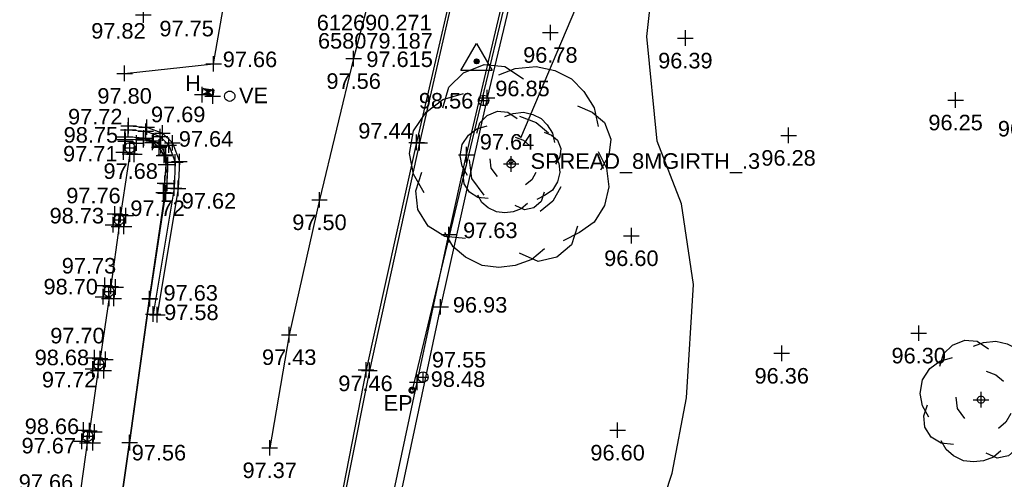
# Model space of a CAD drawing. Header units: metres. Extents: x 610185 to 614128, y 655663 to 660921.
# Tile 20 of 94: x 612668 to 612716, y 658059 to 658081. Entities that reach past the tile are written whole.
import ezdxf
from ezdxf.enums import TextEntityAlignment as Align

# ---------------------------------------------------------------- set-up
doc = ezdxf.new("R2010")
doc.units = ezdxf.units.M
doc.header["$MEASUREMENT"] = 0
doc.linetypes.add('DASHED', pattern=[19.05, 12.7, -6.35])
for name, color, linetype in [('3D_FENCE_ELEVATION', 7, 'Continuous'), ('3D_FENCE_LINE', 7, 'FENCELINE1'), ('3D_FENCE_SYMBOL', 7, 'Continuous'), ('3D_WALL_ELEVATION', 7, 'Continuous'), ('3D_WALL_LINE', 7, 'Continuous'), ('3D_WALL_SYMBOL', 7, 'Continuous'), ('CONTOUR_ELEVATION', 56, 'Continuous'), ('CONTOUR_MNR', 53, 'Continuous'), ('CONTOUR_SYMBOL', 56, 'Continuous'), ('CONTROL_SYMBOL', 1, 'Continuous'), ('CONTROL_XYZ', 1, 'Continuous'), ('DETAIL_DES', 250, 'Continuous'), ('ELECTRICITY_POLE_CODE', 20, 'Continuous'), ('ELECTRICITY_POLE_LINE', 20, 'Continuous'), ('ELECTRICITY_POLE_SYMBOL', 20, 'Continuous'), ('FOOTPATH_ELEVATION', 15, 'Continuous'), ('FOOTPATH_LINE', 15, 'Continuous'), ('FOOTPATH_SYMBOL', 15, 'Continuous'), ('HELP_POINT', 250, 'Continuous'), ('HYDRANT_CODE', 142, 'Continuous'), ('HYDRANT_SYMBOL', 142, 'Continuous'), ('INSPECTION_COVER_ELEVATION', 255, 'Continuous'), ('KERB_BOTTOM_ELEVATION', 7, 'Continuous'), ('KERB_BOTTOM_LINE', 7, 'Continuous'), ('KERB_BOTTOM_SYMBOL', 7, 'Continuous'), ('KERB_TOP_ELEVATION', 252, 'Continuous'), ('KERB_TOP_LINE', 252, 'Continuous'), ('KERB_TOP_SYMBOL', 252, 'Continuous'), ('TOP_OF_WALL_ELEVATION', 211, 'Continuous'), ('TREE_SYMBOL', 93, 'Continuous'), ('TREELINE_LINE', 93, 'DASHED'), ('TREELINE_SYMBOL', 93, 'Continuous'), ('VALVE_CODE', 142, 'Continuous'), ('VALVE_SYMBOL', 142, 'Continuous'), ('WALL_TOP_SYMBOL', 211, 'Continuous'), ('WHITE_LINE_DASHED_ELEVATION', 254, 'Continuous'), ('WHITE_LINE_DASHED_LINE', 254, 'DASHED'), ('WHITE_LINE_DASHED_SYMBOL', 254, 'Continuous'), ('WHITE_LINE_SOLID_ELEVATION', 254, 'Continuous'), ('WHITE_LINE_SOLID_LINE', 254, 'Continuous'), ('WHITE_LINE_SOLID_SYMBOL', 254, 'Continuous'), ('YELLOW_LINE_SOLID_ELEVATION', 41, 'Continuous'), ('YELLOW_LINE_SOLID_LINE', 41, 'Continuous'), ('YELLOW_LINE_SOLID_SYMBOL', 41, 'Continuous')]:
    doc.layers.add(name, color=color, linetype=linetype)
doc.styles.add('REGULAR', font='swissl.ttf')
doc.linetypes.add('FENCELINE1', pattern='A,6.35,-2.54,[133,ltypeshp.shx,S=2.54,R=0,X=-2.54,Y=0],-2.54,25.4', length=36.83)

# ---------------------------------------------------------------- blocks, each defined once
blk = doc.blocks.new('S061')
at = {"color": 0, "linetype": 'Continuous'}
for p, q in [((-0.5, 0), (0.5, 0)), ((0, -0.5), (0, 0.5))]:
    blk.add_line(p, q, dxfattribs=at)
blk = doc.blocks.new('019')
at = {"color": 0, "linetype": 'Continuous'}
for p, q in [((-0.23, 0.44), (-0.13, 0.48)), ((-0.13, 0.48), (-0.03, 0.47)), ((-0.3, 0.37), (-0.23, 0.44)), ((-0.06, 0.43), (0.02, 0.46)), ((-0.03, 0.47), (0.06, 0.41)), ((0.02, 0.46), (0.12, 0.47)), ((0.12, 0.47), (0.21, 0.45)), ((0.21, 0.45), (0.29, 0.41)), ((0.29, 0.41), (0.35, 0.35)), ((-0.33, 0.27), (-0.3, 0.37)), ((-0.33, 0.31), (-0.23, 0.34)), ((0.35, 0.35), (0.4, 0.27)), ((-0.41, 0.25), (-0.33, 0.31)), ((-0.47, 0.16), (-0.41, 0.25)), ((0.32, 0.28), (0.39, 0.25)), ((0.39, 0.25), (0.45, 0.2)), ((0.4, 0.27), (0.42, 0.18)), ((0.04, 0.23), (0.12, 0.2)), ((0.12, 0.2), (0.18, 0.15)), ((0.45, 0.2), (0.48, 0.12)), ((-0.49, 0.05), (-0.47, 0.16)), ((0.48, 0.12), (0.47, 0.04)), ((-0.47, -0.05), (-0.49, 0.05)), ((0.42, 0.06), (0.46, -0.02)), ((-0.19, -0.07), (-0.2, 0.02)), ((0.47, 0.04), (0.43, -0.03)), ((-0.46, -0.13), (-0.43, -0.04)), ((0.46, -0.02), (0.47, -0.11)), ((-0.42, -0.14), (-0.47, -0.05)), ((-0.13, -0.15), (-0.19, -0.07)), ((-0.45, -0.22), (-0.46, -0.13)), ((0.24, -0.11), (0.2, -0.18)), ((0.47, -0.11), (0.45, -0.2)), ((0.2, -0.18), (0.14, -0.23)), ((-0.4, -0.3), (-0.45, -0.22)), ((0.45, -0.2), (0.4, -0.28)), ((0.4, -0.28), (0.33, -0.33)), ((-0.32, -0.35), (-0.4, -0.3)), ((-0.28, -0.4), (-0.32, -0.33)), ((0.33, -0.33), (0.25, -0.37)), ((0.32, -0.3), (0.29, -0.39)), ((-0.22, -0.36), (-0.32, -0.35)), ((-0.22, -0.45), (-0.28, -0.4)), ((0.16, -0.41), (0.1, -0.46)), ((0.29, -0.39), (0.22, -0.45)), ((-0.14, -0.49), (-0.22, -0.45)), ((0.1, -0.46), (0.02, -0.49)), ((0.13, -0.47), (0.04, -0.43)), ((0.22, -0.45), (0.13, -0.47)), ((-0.06, -0.5), (-0.14, -0.49)), ((0.02, -0.49), (-0.06, -0.5))]:
    blk.add_line(p, q, dxfattribs=at)
blk = doc.blocks.new('S028')
at = {"color": 0, "linetype": 'Continuous'}
for p, q in [((-0.5, 0), (-0.48, 0.13)), ((-0.48, -0.13), (-0.5, 0)), ((-0.48, 0.13), (-0.43, 0.25)), ((-0.43, 0.25), (-0.35, 0.35)), ((-0.35, 0.35), (-0.25, 0.43)), ((-0.25, 0.43), (-0.13, 0.48)), ((-0.13, 0.48), (0, 0.5)), ((0, 0.5), (0.13, 0.48)), ((0.13, 0.48), (0.25, 0.43)), ((0.25, 0.43), (0.35, 0.35)), ((0.35, 0.35), (0.43, 0.25)), ((0.43, 0.25), (0.48, 0.13)), ((0.48, 0.13), (0.5, 0)), ((0.5, 0), (0.48, -0.13)), ((-0.43, -0.25), (-0.48, -0.13)), ((-0.35, -0.35), (-0.43, -0.25)), ((-0.25, -0.43), (-0.35, -0.35)), ((-0.13, -0.48), (-0.25, -0.43)), ((0, -0.5), (-0.13, -0.48)), ((0.13, -0.48), (0, -0.5)), ((0.25, -0.43), (0.13, -0.48)), ((0.35, -0.35), (0.25, -0.43)), ((0.43, -0.25), (0.35, -0.35)), ((0.48, -0.13), (0.43, -0.25))]:
    blk.add_line(p, q, dxfattribs=at)
blk = doc.blocks.new('042')
at = {"color": 0, "linetype": 'Continuous'}
for p, q in [((-0.5, 0), (-0.48, 0.13)), ((-0.48, -0.13), (-0.5, 0)), ((-0.5, 0), (0.5, 0)), ((-0.48, 0.13), (-0.43, 0.25)), ((-0.43, 0.25), (-0.35, 0.35)), ((-0.35, 0.35), (-0.25, 0.43)), ((-0.25, 0.43), (-0.13, 0.48)), ((-0.13, 0.48), (0, 0.5)), ((0, 0.5), (0.13, 0.48)), ((0, -0.5), (0, 0.5)), ((0.13, 0.48), (0.25, 0.43)), ((0.25, 0.43), (0.35, 0.35)), ((0.35, 0.35), (0.43, 0.25)), ((0.43, 0.25), (0.48, 0.13)), ((0.48, 0.13), (0.5, 0)), ((0.5, 0), (0.48, -0.13)), ((-0.43, -0.25), (-0.48, -0.13)), ((-0.35, -0.35), (-0.43, -0.25)), ((-0.25, -0.43), (-0.35, -0.35)), ((-0.13, -0.48), (-0.25, -0.43)), ((0, -0.5), (-0.13, -0.48)), ((0.13, -0.48), (0, -0.5)), ((0.25, -0.43), (0.13, -0.48)), ((0.35, -0.35), (0.25, -0.43)), ((0.43, -0.25), (0.35, -0.35)), ((0.48, -0.13), (0.43, -0.25))]:
    blk.add_line(p, q, dxfattribs=at)
blk = doc.blocks.new('068')
at = {"color": 0}
for p, q in [((-0.5, -0.5), (-0.5, 0.5)), ((-0.5, 0.5), (0.5, 0.5)), ((-0.5, -0.5), (0.5, 0.5)), ((0.5, -0.5), (-0.5, 0.5)), ((-0.45, -0.4), (-0.45, 0.4)), ((-0.45, 0.4), (-0.05, 0)), ((-0.05, 0), (-0.45, -0.4)), ((-0.4, -0.3), (-0.4, 0.3)), ((-0.4, 0.3), (-0.1, 0)), ((-0.1, 0), (-0.4, -0.3)), ((-0.35, -0.2), (-0.35, 0.2)), ((-0.35, 0.2), (-0.15, 0)), ((-0.15, 0), (-0.35, -0.2)), ((-0.3, -0.1), (-0.3, 0.1)), ((-0.3, 0.1), (-0.2, 0)), ((-0.2, 0), (-0.3, -0.1)), ((-0.26, -0.02), (-0.26, 0.02)), ((-0.26, 0.02), (-0.24, 0)), ((-0.24, 0), (-0.26, -0.02)), ((0.45, 0.4), (0.05, 0)), ((0.05, 0), (0.45, -0.4)), ((0.4, 0.3), (0.1, 0)), ((0.1, 0), (0.4, -0.3)), ((0.35, 0.2), (0.15, 0)), ((0.15, 0), (0.35, -0.2)), ((0.3, 0.1), (0.2, 0)), ((0.2, 0), (0.3, -0.1)), ((0.26, 0.02), (0.24, 0)), ((0.24, 0), (0.26, -0.02)), ((0.26, -0.02), (0.26, 0.02)), ((0.3, -0.1), (0.3, 0.1)), ((0.35, -0.2), (0.35, 0.2)), ((0.4, -0.3), (0.4, 0.3)), ((0.45, -0.4), (0.45, 0.4)), ((0.5, 0.5), (0.5, -0.5)), ((0.5, -0.5), (-0.5, -0.5))]:
    blk.add_line(p, q, dxfattribs=at)
blk = doc.blocks.new('044')
at = {"color": 0, "linetype": 'Continuous'}
for p, q in [((-0.5, 0), (-0.48, 0.13)), ((-0.48, -0.13), (-0.5, 0)), ((-0.48, 0.13), (-0.43, 0.25)), ((-0.43, 0.25), (-0.35, 0.35)), ((-0.4, 0.03), (-0.37, 0.16)), ((-0.39, -0.1), (-0.4, 0.03)), ((-0.37, 0.16), (-0.29, 0.27)), ((-0.35, 0.35), (-0.25, 0.43)), ((-0.3, 0), (-0.28, 0.11)), ((-0.28, -0.11), (-0.3, 0)), ((-0.29, 0.27), (-0.19, 0.35)), ((-0.28, 0.11), (-0.21, 0.21)), ((-0.25, 0.43), (-0.13, 0.48)), ((-0.21, 0.21), (-0.11, 0.28)), ((-0.19, 0.35), (-0.07, 0.39)), ((-0.13, 0.48), (0, 0.5)), ((-0.11, 0.28), (0, 0.3)), ((-0.07, 0.39), (0.07, 0.39)), ((0, 0.5), (0.13, 0.48)), ((0, 0.3), (0.11, 0.28)), ((0.07, 0.39), (0.19, 0.35)), ((0.11, 0.28), (0.21, 0.21)), ((0.13, 0.48), (0.25, 0.43)), ((0.19, 0.35), (0.29, 0.27)), ((0.21, 0.21), (0.28, 0.11)), ((0.25, 0.43), (0.35, 0.35)), ((0.28, 0.11), (0.3, 0)), ((0.3, 0), (0.28, -0.11)), ((0.29, 0.27), (0.37, 0.16)), ((0.35, 0.35), (0.43, 0.25)), ((0.37, 0.16), (0.4, 0.03)), ((0.4, 0.03), (0.39, -0.1)), ((0.43, 0.25), (0.48, 0.13)), ((0.48, 0.13), (0.5, 0)), ((0.5, 0), (0.48, -0.13)), ((-0.43, -0.25), (-0.48, -0.13)), ((-0.35, -0.35), (-0.43, -0.25)), ((-0.33, -0.22), (-0.39, -0.1)), ((-0.25, -0.43), (-0.35, -0.35)), ((-0.25, -0.32), (-0.33, -0.22)), ((-0.21, -0.21), (-0.28, -0.11)), ((-0.13, -0.38), (-0.25, -0.32)), ((-0.13, -0.48), (-0.25, -0.43)), ((-0.11, -0.28), (-0.21, -0.21)), ((0, -0.4), (-0.13, -0.38)), ((0, -0.5), (-0.13, -0.48)), ((0, -0.3), (-0.11, -0.28)), ((0.11, -0.28), (0, -0.3)), ((0.13, -0.38), (0, -0.4)), ((0.13, -0.48), (0, -0.5)), ((0.21, -0.21), (0.11, -0.28)), ((0.25, -0.32), (0.13, -0.38)), ((0.25, -0.43), (0.13, -0.48)), ((0.28, -0.11), (0.21, -0.21)), ((0.33, -0.22), (0.25, -0.32)), ((0.35, -0.35), (0.25, -0.43)), ((0.39, -0.1), (0.33, -0.22)), ((0.43, -0.25), (0.35, -0.35)), ((0.48, -0.13), (0.43, -0.25))]:
    blk.add_line(p, q, dxfattribs=at)
blk = doc.blocks.new('036')
at = {"color": 0, "linetype": 'Continuous'}
for p, q in [((-0.5, -0.29), (0, 0.58)), ((0, 0.58), (0.5, -0.29)), ((-0.08, 0), (0.06, 0.06)), ((-0.08, 0), (-0.07, 0.03)), ((-0.07, -0.03), (-0.08, 0)), ((0.08, 0), (-0.08, 0)), ((0.06, -0.06), (-0.08, 0)), ((-0.07, 0.03), (-0.06, 0.06)), ((0, 0.08), (-0.06, -0.06)), ((-0.06, 0.06), (-0.03, 0.07)), ((0, -0.08), (-0.06, 0.06)), ((-0.06, 0.06), (0.06, 0.06)), ((-0.06, -0.06), (-0.06, 0.06)), ((-0.06, 0.06), (0.08, 0)), ((0.08, 0), (-0.06, -0.06)), ((-0.03, 0.07), (0, 0.08)), ((0, 0.08), (0.03, 0.07)), ((0, -0.08), (0, 0.08)), ((0.06, -0.06), (0, 0.08)), ((0.06, 0.06), (0, -0.08)), ((0.03, 0.07), (0.06, 0.06)), ((0.06, 0.06), (0.07, 0.03)), ((0.06, 0.06), (0.06, -0.06)), ((0.07, 0.03), (0.08, 0)), ((0.08, 0), (0.07, -0.03)), ((0.5, -0.29), (-0.5, -0.29)), ((-0.06, -0.06), (-0.07, -0.03)), ((-0.03, -0.07), (-0.06, -0.06)), ((-0.06, -0.06), (0.06, -0.06)), ((0, -0.08), (-0.03, -0.07)), ((0.03, -0.07), (0, -0.08)), ((0.06, -0.06), (0.03, -0.07)), ((0.07, -0.03), (0.06, -0.06))]:
    blk.add_line(p, q, dxfattribs=at)

msp = doc.modelspace()

# ---------------------------------------------------------------- linework, layer by layer
at = {"layer": '3D_FENCE_LINE'}
for p, q in [((612673.566, 658074.752, 97.815), (612673.107, 658071.791, 97.786)), ((612673.042, 658071.268, 97.772), (612672.645, 658068.343, 97.738)), ((612672.354, 658068.387, 97.73), (612672.878, 658068.308, 97.73)), ((612672.572, 658067.795, 97.737), (612672.13, 658064.857, 97.711)), ((612672.271, 658067.841, 97.726), (612672.795, 658067.761, 97.726))]:
    msp.add_line(p, q, dxfattribs=at)
for points in [[(612672.041, 658064.316, 97.72), (612671.621, 658061.377, 97.679), (612671.619, 658061.363, 97.679)], [(612671.521, 658060.83, 97.675), (612671.514, 658060.792, 97.675), (612671.112, 658057.912, 97.677), (612671.107, 658057.882, 97.678)]]:
    msp.add_polyline3d(points, dxfattribs=at)
at = {"layer": '3D_WALL_LINE'}
for p, q in [((612673.363, 658075.348, 97.762), (612673.259, 658074.811, 97.791)), ((612673.883, 658075.247, 97.762), (612673.363, 658075.348, 97.762)), ((612673.883, 658075.247, 97.762), (612673.779, 658074.71, 97.791)), ((612673.779, 658074.71, 97.791), (612673.259, 658074.811, 97.791)), ((612672.841, 658071.834, 97.772), (612672.758, 658071.313, 97.76)), ((612672.841, 658071.834, 97.772), (612673.364, 658071.75, 97.772)), ((612673.364, 658071.75, 97.772), (612673.281, 658071.23, 97.76)), ((612672.758, 658071.313, 97.76), (612673.281, 658071.23, 97.76)), ((612672.354, 658068.387, 97.73), (612672.271, 658067.841, 97.726)), ((612672.878, 658068.308, 97.73), (612672.795, 658067.761, 97.726)), ((612671.868, 658064.897, 97.702), (612671.786, 658064.355, 97.707)), ((612671.868, 658064.897, 97.702), (612672.392, 658064.817, 97.702)), ((612672.392, 658064.817, 97.702), (612672.31, 658064.276, 97.707)), ((612671.786, 658064.355, 97.707), (612672.31, 658064.276, 97.707)), ((612671.334, 658061.409, 97.671), (612671.857, 658061.325, 97.671)), ((612671.248, 658060.869, 97.668), (612671.773, 658060.793, 97.668))]:
    msp.add_line(p, q, dxfattribs=at)
for points in [[(612684.018, 658035.641, 97.194), (612683.584, 658038.559, 97.265), (612683.364, 658041.147, 97.303), (612683.289, 658044.988, 97.334), (612683.486, 658045.178, 97.336), (612685.353, 658054.067, 97.424), (612687.41, 658063.717, 97.55), (612688.939, 658070.832, 97.634), (612689.784, 658074.686, 97.645), (612692.396, 658085.74, 97.657)], [(612692.772, 658085.785, 96.755), (612690.778, 658077.437, 96.848), (612688.541, 658067.351, 96.928), (612686.42, 658057.389, 96.998), (612683.901, 658045.105, 97.022), (612683.904, 658041.598, 96.963), (612684.107, 658039.033, 96.861), (612685.049, 658030.151, 97.261)], [(612671.334, 658061.409, 97.671), (612671.248, 658060.869, 97.668)], [(612671.857, 658061.325, 97.671), (612671.773, 658060.793, 97.668)]]:
    msp.add_polyline3d(points, dxfattribs=at)
at = {"layer": 'CONTOUR_MNR'}
msp.add_polyline3d([(612697.327, 658052.084, 96.5), (612699.704, 658059.331, 96.5), (612700.385, 658062.958, 96.5), (612700.729, 658068.435, 96.5), (612700.144, 658072.32, 96.5), (612698.978, 658075.341, 96.5), (612698.48, 658080.387, 96.5), (612699.832, 658092.538, 96.5), (612699.918, 658092.797, 96.5), (612699.924, 658092.918, 96.5), (612699.984, 658093.123, 96.5), (612703.185, 658107.505, 96.5), (612703.34, 658110.21, 96.5), (612703.441, 658112.554, 96.5), (612702.13, 658114.789, 96.5)], dxfattribs=at)
at = {"layer": 'ELECTRICITY_POLE_LINE'}
msp.add_polyline3d([(612705.639, 658131.307, 105.025), (612695.031, 658096.135, 106.492), (612687.168, 658063.329, 99.913)], dxfattribs=at)
at = {"layer": 'FOOTPATH_LINE'}
msp.add_polyline3d([(612673.852, 658045.567, 97.468), (612673.679, 658046.945, 97.596), (612673.3, 658049.268, 97.599), (612673.028, 658050.691, 97.561), (612672.561, 658053.949, 97.546), (612673.551, 658060.812, 97.556), (612674.511, 658067.752, 97.632), (612675.263, 658072.851, 97.717)], dxfattribs=at)
at = {"layer": 'KERB_BOTTOM_LINE'}
for points in [[(612692.333, 658095.743, 97.521), (612689.934, 658086.315, 97.55), (612687.383, 658075.279, 97.44), (612684.945, 658064.317, 97.318), (612683.019, 658054.449, 97.199), (612682.284, 658049.114, 97.145), (612681.921, 658045.164, 97.104), (612681.762, 658040.527, 97.04), (612682.459, 658033.445, 96.957)], [(612675.52, 658027.808, 97.082), (612674.871, 658034.572, 97.178), (612674.354, 658040.067, 97.277), (612674.266, 658041.002, 97.307), (612673.94, 658044.643, 97.365), (612673.856, 658045.548, 97.363), (612673.711, 658046.921, 97.368), (612673.328, 658049.275, 97.396), (612673.049, 658050.716, 97.43), (612672.586, 658053.95, 97.46), (612673.563, 658060.805, 97.515), (612674.531, 658067.746, 97.598), (612675.297, 658072.837, 97.609), (612675.368, 658073.301, 97.615), (612675.395, 658074.213, 97.646), (612675.292, 658074.684, 97.644), (612675.053, 658075.122, 97.65), (612674.704, 658075.358, 97.668), (612674.241, 658075.491, 97.676), (612673.335, 658075.547, 97.711)]]:
    msp.add_polyline3d(points, dxfattribs=at)
at = {"layer": 'KERB_TOP_LINE'}
for points in [[(612692.435, 658095.716, 97.576), (612690.032, 658086.236, 97.579), (612687.53, 658075.265, 97.555), (612685.109, 658064.289, 97.455), (612683.158, 658054.452, 97.307), (612682.429, 658049.11, 97.29), (612682.045, 658045.159, 97.253), (612681.971, 658040.514, 97.198), (612682.606, 658033.48, 97.108)], [(612675.184, 658072.87, 97.718), (612675.252, 658073.316, 97.709), (612675.309, 658074.21, 97.652), (612675.213, 658074.651, 97.654), (612674.977, 658075.054, 97.653), (612674.66, 658075.277, 97.667), (612674.218, 658075.402, 97.685), (612673.33, 658075.415, 97.801)]]:
    msp.add_polyline3d(points, dxfattribs=at)
at = {"layer": 'TREELINE_LINE'}
msp.add_polyline3d([(612707.204, 658126.689, 98.092), (612704.47, 658119.252, 98.524), (612703.56, 658115.942, 98.429), (612702.229, 658107.118, 98.038), (612698.668, 658099.675, 98.342), (612697.342, 658087.178, 97.905), (612691.929, 658074.382, 98.445)], dxfattribs=at)
at = {"layer": 'WHITE_LINE_DASHED_LINE'}
msp.add_polyline3d([(612690.866, 658103.213, 97.612), (612688.321, 658094.331, 97.561), (612686.162, 658086.266, 97.606), (612684.349, 658079.323, 97.558), (612682.702, 658072.514, 97.502), (612681.244, 658066.01, 97.431), (612680.304, 658060.556, 97.366)], dxfattribs=at)
at = {"layer": 'WHITE_LINE_SOLID_LINE'}
msp.add_polyline3d([(612673.312, 658078.609, 97.802), (612677.601, 658079.07, 97.663), (612678.45, 658083.959, 97.721)], dxfattribs=at)
at = {"layer": 'YELLOW_LINE_SOLID_LINE'}
for points in [[(612673.488, 658075.885, 97.715), (612674.336, 658075.819, 97.691), (612675.025, 658075.561, 97.675), (612675.444, 658075.148, 97.645), (612675.752, 658074.331, 97.633), (612675.693, 658073.082, 97.618), (612674.69, 658067.004, 97.585)], [(612673.504, 658076.085, 97.715), (612674.379, 658076.016, 97.691), (612675.135, 658075.733, 97.675), (612675.616, 658075.259, 97.645), (612675.954, 658074.362, 97.633), (612675.892, 658073.061, 97.618), (612674.888, 658066.972, 97.585)]]:
    msp.add_polyline3d(points, dxfattribs=at)

# ---------------------------------------------------------------- block references
at = {"layer": '3D_FENCE_SYMBOL', "xscale": 0.75, "yscale": 0.75, "zscale": 0.75}
for p in [(612673.562, 658074.722, 97.814), (612673.109, 658071.798, 97.786), (612673.037, 658071.229, 97.771), (612672.643, 658068.331, 97.738), (612672.567, 658067.759, 97.737), (612672.131, 658064.86, 97.711), (612672.037, 658064.286, 97.72), (612671.621, 658061.377, 97.679), (612671.514, 658060.792, 97.675)]:
    msp.add_blockref('S061', p, dxfattribs=at)
at = {"layer": '3D_WALL_SYMBOL', "xscale": 0.75, "yscale": 0.75, "zscale": 0.75}
for p in [(612690.778, 658077.437, 96.848), (612673.363, 658075.348, 97.762), (612673.883, 658075.247, 97.762), (612673.259, 658074.811, 97.791), (612673.779, 658074.71, 97.791), (612689.784, 658074.686, 97.645), (612672.841, 658071.834, 97.772), (612673.364, 658071.75, 97.772), (612672.758, 658071.313, 97.76), (612673.281, 658071.23, 97.76), (612688.939, 658070.832, 97.634), (612672.354, 658068.387, 97.73), (612672.878, 658068.308, 97.73), (612672.271, 658067.841, 97.726), (612672.795, 658067.761, 97.726), (612688.541, 658067.351, 96.928), (612671.868, 658064.897, 97.702), (612672.392, 658064.817, 97.702), (612671.786, 658064.355, 97.707), (612672.31, 658064.276, 97.707), (612687.41, 658063.717, 97.55), (612671.334, 658061.409, 97.671), (612671.334, 658061.409, 97.671), (612671.857, 658061.325, 97.671), (612671.248, 658060.869, 97.668), (612671.248, 658060.869, 97.668), (612671.773, 658060.793, 97.668)]:
    msp.add_blockref('S061', p, dxfattribs=at)
at = {"layer": 'CONTOUR_SYMBOL', "xscale": 0.75, "yscale": 0.75, "zscale": 0.75}
for p in [(612693.828, 658080.582, 96.778), (612700.334, 658080.31, 96.389), (612713.355, 658077.324, 96.246), (612705.306, 658075.619, 96.282), (612697.731, 658070.78, 96.602), (612711.577, 658066.085, 96.301), (612704.977, 658065.111, 96.356), (612697.068, 658061.404, 96.604)]:
    msp.add_blockref('S061', p, dxfattribs=at)
at = {"layer": 'CONTROL_SYMBOL', "xscale": 1.5, "yscale": 1.5, "zscale": 1.5}
msp.add_blockref('036', (612690.271, 658079.187, 97.615), dxfattribs=at)
at = {"layer": 'ELECTRICITY_POLE_SYMBOL', "xscale": 0.3, "yscale": 0.3, "zscale": 0.3}
msp.add_blockref('044', (612687.168, 658063.329, 99.913), dxfattribs=at)
at = {"layer": 'FOOTPATH_SYMBOL', "xscale": 0.75, "yscale": 0.75, "zscale": 0.75}
for p in [(612675.263, 658072.851, 97.717), (612674.511, 658067.752, 97.632), (612673.551, 658060.812, 97.556)]:
    msp.add_blockref('S061', p, dxfattribs=at)
at = {"layer": 'HELP_POINT', "xscale": 0.75, "yscale": 0.75, "zscale": 0.75}
for p in [(612677.048, 658077.587, 97.635), (612677.56, 658077.511, 97.626), (612691.939, 658074.242, 96.904), (612714.58, 658062.871, 96.396)]:
    msp.add_blockref('S061', p, dxfattribs=at)
at = {"layer": 'HYDRANT_SYMBOL', "xscale": 0.3, "yscale": 0.517, "zscale": 0.3, "rotation": 81.60000000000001}
msp.add_blockref('068', (612677.326, 658077.697, 97.63), dxfattribs=at)
at = {"layer": 'KERB_BOTTOM_SYMBOL', "xscale": 0.75, "yscale": 0.75, "zscale": 0.75}
for p in [(612673.335, 658075.547, 97.711), (612674.241, 658075.491, 97.676), (612674.704, 658075.358, 97.668), (612675.053, 658075.122, 97.65), (612687.383, 658075.279, 97.44), (612675.292, 658074.684, 97.644), (612675.395, 658074.213, 97.646), (612675.368, 658073.301, 97.615), (612675.297, 658072.837, 97.609), (612674.531, 658067.746, 97.598), (612684.945, 658064.317, 97.318), (612673.563, 658060.805, 97.515)]:
    msp.add_blockref('S061', p, dxfattribs=at)
at = {"layer": 'KERB_TOP_SYMBOL', "xscale": 0.75, "yscale": 0.75, "zscale": 0.75}
for p in [(612673.33, 658075.415, 97.801), (612674.218, 658075.402, 97.685), (612674.66, 658075.277, 97.667), (612674.977, 658075.054, 97.653), (612687.53, 658075.265, 97.555), (612675.213, 658074.651, 97.654), (612675.309, 658074.21, 97.652), (612675.252, 658073.316, 97.709), (612675.184, 658072.87, 97.718), (612685.109, 658064.289, 97.455)]:
    msp.add_blockref('S061', p, dxfattribs=at)
at = {"layer": 'TREE_SYMBOL'}
for name, p, xscale, yscale, zscale in [('019', (612691.939, 658074.242, 96.904), 10, 10, 10), ('S028', (612691.939, 658074.242, 96.904), 0.4, 0.4, 0.4), ('019', (612714.58, 658062.871, 96.396), 6, 6, 6), ('S028', (612714.58, 658062.871, 96.396), 0.35, 0.35, 0.35)]:
    msp.add_blockref(name, p, dxfattribs=dict(at, xscale=xscale, yscale=yscale, zscale=zscale))
at = {"layer": 'TREELINE_SYMBOL'}
for name, xscale, yscale, zscale in [('019', 5, 5, 5), ('S028', 0.2, 0.2, 0.2)]:
    msp.add_blockref(name, (612691.929, 658074.382, 98.445), dxfattribs=dict(at, xscale=xscale, yscale=yscale, zscale=zscale))
at = {"layer": 'VALVE_SYMBOL', "xscale": 0.5, "yscale": 0.5, "zscale": 0.5}
msp.add_blockref('S028', (612678.376, 658077.509, 97.626), dxfattribs=at)
at = {"layer": 'WALL_TOP_SYMBOL', "xscale": 0.5, "yscale": 0.5, "zscale": 0.5}
for p in [(612690.61, 658077.304, 98.558), (612673.564, 658075.024, 98.754), (612673.043, 658071.555, 98.725), (612672.553, 658068.097, 98.705), (612672.056, 658064.595, 98.68), (612687.691, 658063.966, 98.48), (612671.537, 658061.118, 98.661)]:
    msp.add_blockref('042', p, dxfattribs=at)
at = {"layer": 'WHITE_LINE_DASHED_SYMBOL', "xscale": 0.75, "yscale": 0.75, "zscale": 0.75}
for p in [(612684.349, 658079.323, 97.558), (612682.702, 658072.514, 97.502), (612681.244, 658066.01, 97.431), (612680.304, 658060.556, 97.366)]:
    msp.add_blockref('S061', p, dxfattribs=at)
at = {"layer": 'WHITE_LINE_SOLID_SYMBOL', "xscale": 0.75, "yscale": 0.75, "zscale": 0.75}
for p in [(612677.601, 658079.07, 97.663), (612673.312, 658078.609, 97.802)]:
    msp.add_blockref('S061', p, dxfattribs=at)
at = {"layer": 'YELLOW_LINE_SOLID_SYMBOL', "xscale": 0.75, "yscale": 0.75, "zscale": 0.75}
for p in [(612674.217, 658081.425, 97.816), (612673.504, 658076.085, 97.715), (612674.379, 658076.016, 97.691), (612673.488, 658075.885, 97.715), (612674.336, 658075.819, 97.691), (612675.025, 658075.561, 97.675), (612675.135, 658075.733, 97.675), (612675.444, 658075.148, 97.645), (612675.616, 658075.259, 97.645), (612675.752, 658074.331, 97.633), (612675.954, 658074.362, 97.633), (612675.693, 658073.082, 97.618), (612675.892, 658073.061, 97.618), (612674.69, 658067.004, 97.585), (612674.888, 658066.972, 97.585)]:
    msp.add_blockref('S061', p, dxfattribs=at)

# ---------------------------------------------------------------- texts
at = {"layer": '3D_FENCE_ELEVATION', "style": 'REGULAR'}
msp.add_text('97.72', height=0.75, dxfattribs=at).set_placement((612669.326, 658063.466, 97.72))
at = {"layer": '3D_WALL_ELEVATION', "style": 'REGULAR'}
for s, p in [('96.85', (612691.174, 658077.506, 96.848)), ('97.64', (612690.427, 658074.933, 97.645)), ('97.76', (612670.502, 658072.343, -0.026)), ('97.63', (612689.624, 658070.668, 97.634)), ('97.73', (612670.285, 658068.959, 97.726)), ('96.93', (612689.13, 658067.073, 96.928)), ('97.70', (612669.73, 658065.59, -0.009)), ('97.55', (612688.12, 658064.427, 97.55)), ('97.67', (612668.345, 658060.283)), ('97.66', (612668.211, 658058.526, -0.014))]:
    msp.add_text(s, height=0.75, dxfattribs=at).set_placement(p)
at = {"layer": 'CONTOUR_ELEVATION', "style": 'REGULAR'}
for s, p in [('96.78', (612693.828, 658079.872, 96.778)), ('96.39', (612700.334, 658079.6, 96.389)), ('96.25', (612713.355, 658076.614, 96.246)), ('96.28', (612705.306, 658074.909, 96.282)), ('96.60', (612697.731, 658070.07, 96.602)), ('96.30', (612711.577, 658065.375, 96.301)), ('96.36', (612704.977, 658064.401, 96.356)), ('96.60', (612697.068, 658060.694, 96.604))]:
    msp.add_text(s, height=0.75, dxfattribs=at).set_placement(p, align=Align.TOP_CENTER)
at = {"layer": 'CONTROL_XYZ', "style": 'REGULAR'}
msp.add_text('612690.271', height=0.75, dxfattribs=at).set_placement((612688.105, 658080.682, 97.615), align=Align.RIGHT)
msp.add_text('658079.187', height=0.75, dxfattribs=at).set_placement((612688.166, 658080.178, 97.615), align=Align.MIDDLE_RIGHT)
msp.add_text('97.615', height=0.75, dxfattribs=at).set_placement((612688.166, 658079.665, 97.615), align=Align.TOP_RIGHT)
at = {"layer": 'DETAIL_DES', "style": 'REGULAR'}
msp.add_text('SPREAD_8MGIRTH_.3', height=0.75, dxfattribs=at).set_placement((612692.875, 658074.382, 98.445), align=Align.MIDDLE_LEFT)
at = {"layer": 'ELECTRICITY_POLE_CODE', "style": 'REGULAR'}
msp.add_text('EP', height=0.75, dxfattribs=at).set_placement((612685.793, 658062.718, 99.913), align=Align.MIDDLE_LEFT)
at = {"layer": 'FOOTPATH_ELEVATION', "style": 'REGULAR'}
for s, p in [('97.72', (612673.589, 658071.731, 97.717)), ('97.63', (612675.186, 658067.651, 97.632)), ('97.56', (612673.655, 658059.947, 97.556))]:
    msp.add_text(s, height=0.75, dxfattribs=at).set_placement(p)
at = {"layer": 'HYDRANT_CODE', "style": 'REGULAR'}
msp.add_text('H', height=0.75, dxfattribs=at).set_placement((612676.608, 658077.761, 97.63), align=Align.CENTER)
at = {"layer": 'INSPECTION_COVER_ELEVATION', "style": 'REGULAR'}
msp.add_text('96.26', height=0.75, dxfattribs=at).set_placement((612716.702, 658076.316, 96.262), align=Align.TOP_CENTER)
at = {"layer": 'KERB_BOTTOM_ELEVATION', "style": 'REGULAR'}
for s, p in [('97.44', (612684.572, 658075.465, 97.44)), ('97.71', (612670.348, 658074.36, -0.051)), ('97.68', (612672.294, 658073.523, 97.676))]:
    msp.add_text(s, height=0.75, dxfattribs=at).set_placement(p)
at = {"layer": 'KERB_TOP_ELEVATION', "style": 'REGULAR'}
msp.add_text('97.46', height=0.75, dxfattribs=at).set_placement((612683.61, 658063.286, 97.455))
at = {"layer": 'TOP_OF_WALL_ELEVATION', "style": 'REGULAR'}
for s, p in [('98.56', (612688.802, 658076.914, 98.558)), ('98.75', (612671.687, 658075.27, 98.754)), ('98.73', (612671.008, 658071.373, 98.725)), ('98.70', (612670.715, 658067.951, 98.705)), ('98.68', (612670.289, 658064.536, 98.68)), ('98.48', (612689.376, 658063.492, 98.48)), ('98.66', (612669.811, 658061.218, 98.661))]:
    msp.add_text(s, height=0.75, dxfattribs=at).set_placement(p, align=Align.CENTER)
at = {"layer": 'VALVE_CODE', "style": 'REGULAR'}
msp.add_text('VE', height=0.75, dxfattribs=at).set_placement((612679.525, 658077.171, 97.626), align=Align.CENTER)
at = {"layer": 'WHITE_LINE_DASHED_ELEVATION', "style": 'REGULAR'}
for s, p in [('97.56', (612684.349, 658078.613, 97.558)), ('97.50', (612682.702, 658071.804, 97.502)), ('97.43', (612681.244, 658065.3, 97.431)), ('97.37', (612680.304, 658059.846, 97.366))]:
    msp.add_text(s, height=0.75, dxfattribs=at).set_placement(p, align=Align.TOP_CENTER)
at = {"layer": 'WHITE_LINE_SOLID_ELEVATION', "style": 'REGULAR'}
for s, p in [('97.66', (612679.353, 658079.659, 97.663)), ('97.80', (612673.312, 658077.899, 97.802))]:
    msp.add_text(s, height=0.75, dxfattribs=at).set_placement(p, align=Align.TOP_CENTER)
at = {"layer": 'YELLOW_LINE_SOLID_ELEVATION', "style": 'REGULAR'}
for s, p in [('97.82', (612673.014, 658081.035, 97.816)), ('97.75', (612676.3, 658081.145, 97.746)), ('97.72', (612671.899, 658076.898, 97.715)), ('97.69', (612675.895, 658077.005, 97.691)), ('97.64', (612677.235, 658075.824, 97.645)), ('97.62', (612677.377, 658072.838, 97.618)), ('97.58', (612676.53, 658067.463, 97.585))]:
    msp.add_text(s, height=0.75, dxfattribs=at).set_placement(p, align=Align.TOP_CENTER)

doc.saveas('drawing.dxf')
